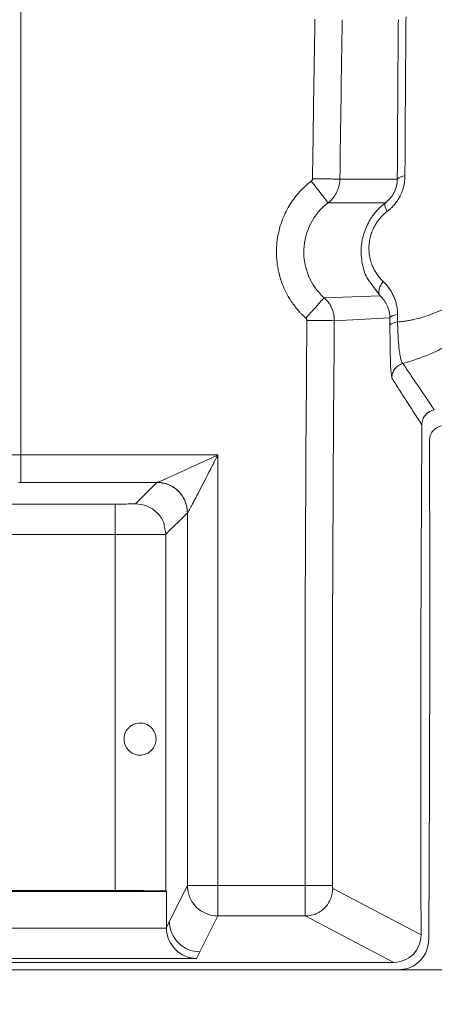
# Model space of a CAD drawing. Header units: millimetres. Extents: x 0 to 594, y 0 to 420.
# Tile 33 of 75: x 155.33 to 163.5, y 230.08 to 249.48. Entities that reach past the tile are written whole.
import ezdxf

# ---------------------------------------------------------------- set-up
doc = ezdxf.new("R2010")
doc.units = ezdxf.units.MM
doc.styles.add('SLDTEXTSTYLE1', font='TXT', dxfattribs={"width": 0.605})
doc.dimstyles.new('SLDDIMSTYLE1', dxfattribs={"dimtxt": 2.568319, "dimasz": 3.3, "dimexe": 0, "dimexo": 0.0625, "dimgap": 0.64208, "dimtad": 1, "dimdec": 0, "dimlfac": 5, "dimrnd": 1e-09, "dimzin": 12, "dimdsep": 46, "dimtxsty": 'SLDTEXTSTYLE1', "dimsah": 1, "dimcen": 0.09, "dimadec": 0, "dimazin": 3, "dimtfac": 1, "dimtdec": 1, "dimtofl": 0, "dimtmove": 0, "dimatfit": 3, "dimfxl": 0, "dimfrac": 2, "dimtolj": 1, "dimtzin": 12, "dimarcsym": 0})
doc.dimstyles.new('SLDDIMSTYLE5', dxfattribs={"dimtxt": 2.568319, "dimasz": 3.3, "dimexe": 0, "dimexo": 0.0625, "dimgap": 0.64208, "dimtad": 1, "dimdec": 0, "dimlfac": 5, "dimrnd": 1e-09, "dimzin": 12, "dimdsep": 46, "dimtxsty": 'SLDTEXTSTYLE1', "dimsah": 1, "dimcen": 0.09, "dimadec": 0, "dimazin": 3, "dimtfac": 1, "dimtdec": 1, "dimtmove": 0, "dimatfit": 0, "dimfxl": 0, "dimfrac": 2, "dimtolj": 1, "dimtzin": 12, "dimarcsym": 0})

# ---------------------------------------------------------------- blocks, each defined once
blk = doc.blocks.new('_D_12')
at = {"color": 7, "linetype": 'Continuous', "lineweight": 0}
for p, q in [((178.665, 230.757), (178.665, 237.157)), ((162.794, 230.757), (179.665, 230.757)), ((178.665, 230.757), (178.665, 225.604)), ((115.707, 225.604), (179.665, 225.604)), ((178.665, 225.604), (178.665, 213.642)), ((174.133, 219.081), (174.133, 219.669)), ((174.133, 219.669), (178.077, 219.669)), ((178.077, 219.669), (178.077, 219.081)), ((174.133, 215.651), (174.133, 215.063)), ((178.077, 215.063), (178.077, 215.651)), ((174.133, 215.063), (178.077, 215.063))]:
    blk.add_line(p, q, dxfattribs=at)
for points in [[(178.665, 230.757), (179.165, 234.057), (178.165, 234.057)], [(178.665, 225.604), (178.165, 222.304), (179.165, 222.304)]]:
    blk.add_solid(points, dxfattribs=at)
at = {"color": 7, "linetype": 'Continuous', "lineweight": 0, "attachment_point": 1, "rotation": 90, "style": 'SLDTEXTSTYLE1'}
for s, insert, char_height in [('26', (170.135, 215.406), 2.6458), ('1', (174.667, 216.386), 2.646)]:
    blk.add_mtext(s, dxfattribs=dict(at, insert=insert, char_height=char_height))
blk = doc.blocks.new('_D_15')
at = {"color": 7, "linetype": 'Continuous', "lineweight": 0}
for p, q in [((107.707, 373.504), (185.665, 373.504)), ((184.665, 230.757), (184.665, 373.504)), ((180.133, 306.296), (180.133, 306.884)), ((180.133, 306.884), (184.077, 306.884)), ((184.077, 306.884), (184.077, 306.296)), ((180.133, 297.966), (180.133, 297.378)), ((184.077, 297.378), (184.077, 297.966)), ((180.133, 297.378), (184.077, 297.378)), ((162.794, 230.757), (185.665, 230.757))]:
    blk.add_line(p, q, dxfattribs=at)
for points in [[(184.665, 373.504), (184.165, 370.204), (185.165, 370.204)], [(184.665, 230.757), (185.165, 234.057), (184.165, 234.057)]]:
    blk.add_solid(points, dxfattribs=at)
at = {"color": 7, "linetype": 'Continuous', "lineweight": 0, "char_height": 2.6458, "attachment_point": 1, "rotation": 90, "style": 'SLDTEXTSTYLE1'}
for s, insert in [('28,1', (180.667, 298.701)), ('714', (176.135, 299.191))]:
    blk.add_mtext(s, dxfattribs=dict(at, insert=insert))

msp = doc.modelspace()

# ---------------------------------------------------------------- linework, layer by layer
at = {"color": 7, "linetype": 'Continuous', "lineweight": 15}
for p, q in [((155.356, 240.902), (155.356, 352.904)), ((161.643, 246.337), (162.774, 246.338)), ((161.409, 245.87), (162.539, 245.87)), ((161.332, 244.001), (162.435, 244.035)), ((161.533, 243.548), (162.63, 243.601)), ((162.629, 243.601), (162.629, 243.456)), ((155.356, 240.902), (159.238, 240.902)), ((159.238, 240.902), (159.238, 232.419)), ((155.356, 240.362), (158.041, 240.362)), ((158.039, 240.362), (157.616, 239.939)), ((157.216, 239.936), (138.816, 239.936)), ((158.639, 239.762), (158.216, 239.339)), ((158.639, 239.762), (158.639, 232.419)), ((158.193, 239.457), (158.216, 239.339)), ((157.216, 239.336), (138.816, 239.336)), ((157.216, 232.32), (157.216, 239.336)), ((158.216, 239.339), (158.193, 239.338)), ((158.216, 232.311), (158.216, 239.339)), ((158.286, 231.714), (158.639, 232.419)), ((158.639, 232.419), (159.238, 232.419)), ((159.238, 232.419), (160.959, 232.419)), ((159.238, 232.419), (159.238, 231.819)), ((157.216, 232.32), (127.707, 232.32)), ((143.707, 232.302), (158.225, 232.302)), ((158.216, 232.311), (158.225, 232.302)), ((158.225, 231.591), (158.225, 232.302)), ((163.243, 231.446), (161.501, 232.36)), ((158.886, 231.114), (159.238, 231.819)), ((159.238, 231.819), (160.961, 231.819)), ((162.703, 230.904), (160.961, 231.819)), ((158.225, 231.591), (158.286, 231.714)), ((143.707, 231.581), (158.225, 231.581)), ((158.886, 231.114), (158.82, 230.981)), ((162.703, 230.904), (127.707, 230.904)), ((158.82, 230.981), (143.138, 230.981)), ((162.794, 230.757), (127.707, 230.757))]:
    msp.add_line(p, q, dxfattribs=at)
at = {"color": 8, "linetype": 'Continuous', "lineweight": 15}
for p, q in [((162.287, 244.243), (162.436, 244.036)), ((162.652, 242.53), (162.667, 242.42))]:
    msp.add_line(p, q, dxfattribs=at)
at = {"color": 7, "linetype": 'Continuous', "lineweight": 15}
for centre, radius, start, end in [((162.913, 246.212), 0.187, 86.3765, 137.9479), ((1166.387, 234.904), 1005.431, 179.507157, 180.141626), ((1166.387, 234.904), 1004.891, 179.507157, 180.141626), ((1166.387, 234.904), 1003.15, 179.623327, 180.197528), ((-839.883, 237.74), 1003.297, 359.63523, 0.196595), ((159.239, 232.419), 0.6, 180.0135, 269.9931)]:
    msp.add_arc(centre, radius, start, end, dxfattribs=at)
for centre, major_axis, ratio, start_param, end_param in [((157.216, 232.311), (1, 0), 0.008727, 0.008727, 1.570796), ((158.886, 231.714), (0.268, 0.537), 0.99981, 2.03449, 3.605134), ((158.825, 231.592), (-0.268, -0.537), 0.99981, 5.176082, 5.193383), ((158.82, 231.581), (-0.317, 0.513), 0.980675, 1.025895, 2.579238), ((162.702, 231.444), (-0.478, 0.251), 0.999296, 2.054882, 3.628468)]:
    msp.add_ellipse(centre, major_axis=major_axis, ratio=ratio, start_param=start_param, end_param=end_param, dxfattribs=at)
for points, knots in [([(161.104, 246.345), (161.111, 246.869), (161.126, 247.916), (161.143, 248.963), (161.151, 249.487)], [0, 0, 0, 0, 0.500067, 1, 1, 1, 1]), ([(162.795, 249.478), (162.793, 249.264), (162.789, 248.739), (162.783, 247.914), (162.778, 247.081), (162.776, 246.559), (162.774, 246.338)], [0, 0, 0, 0, 0.204314, 0.500135, 0.788239, 1, 1, 1, 1]), ([(162.946, 249.535), (162.944, 249.325), (162.941, 248.905), (162.936, 248.276), (162.932, 247.648), (162.928, 247.023), (162.926, 246.607), (162.925, 246.399)], [0, 0, 0, 0, 0.200868, 0.401301, 0.6013, 0.800866, 1, 1, 1, 1]), ([(162.925, 246.399), (162.925, 246.386), (162.925, 246.36), (162.922, 246.322), (162.917, 246.283), (162.911, 246.245), (162.899, 246.185), (162.875, 246.103), (162.832, 246.003), (162.777, 245.91), (162.72, 245.836), (162.668, 245.78), (162.622, 245.737), (162.59, 245.711), (162.573, 245.698)], [0, 0, 0, 0, 0.048414, 0.096411, 0.144111, 0.191637, 0.239112, 0.371096, 0.50223, 0.632699, 0.765387, 0.842749, 0.920794, 1, 1, 1, 1]), ([(160.973, 243.598), (160.96, 243.61), (160.933, 243.635), (160.894, 243.673), (160.856, 243.712), (160.808, 243.766), (160.749, 243.837), (160.662, 243.961), (160.566, 244.128), (160.473, 244.355), (160.417, 244.581), (160.391, 244.817), (160.393, 245.025), (160.421, 245.231), (160.465, 245.412), (160.528, 245.584), (160.603, 245.74), (160.686, 245.88), (160.779, 246.006), (160.865, 246.104), (160.943, 246.182), (161.009, 246.242), (161.057, 246.279), (161.08, 246.298)], [0, 0, 0, 0, 0.017811, 0.035485, 0.053041, 0.070496, 0.106449, 0.142724, 0.217756, 0.293856, 0.380184, 0.443593, 0.524858, 0.582437, 0.645899, 0.70556, 0.760175, 0.814708, 0.863521, 0.912275, 0.941497, 0.970712, 1, 1, 1, 1]), ([(161.08, 246.298), (161.082, 246.3), (161.085, 246.302), (161.092, 246.309), (161.098, 246.319), (161.103, 246.331), (161.103, 246.34), (161.104, 246.345)], [0, 0, 0, 0, 0.128348, 0.254119, 0.50652, 0.752621, 1, 1, 1, 1]), ([(161.08, 246.298), (161.115, 246.253), (161.152, 246.204), (161.228, 246.105), (161.267, 246.055), (161.333, 245.969), (161.361, 245.932), (161.398, 245.883), (161.408, 245.871), (161.409, 245.87)], [0, 0, 0, 0, 0.25, 0.25, 0.5, 0.5, 0.75, 0.75, 1, 1, 1, 1]), ([(161.104, 246.345), (161.166, 246.344), (161.233, 246.343), (161.364, 246.341), (161.426, 246.34), (161.531, 246.339), (161.573, 246.338), (161.628, 246.338), (161.641, 246.338), (161.643, 246.337)], [0, 0, 0, 0, 0.25, 0.25, 0.5, 0.5, 0.75, 0.75, 1, 1, 1, 1]), ([(161.409, 245.87), (161.418, 245.877), (161.437, 245.892), (161.463, 245.917), (161.488, 245.942), (161.511, 245.969), (161.532, 245.997), (161.551, 246.025), (161.568, 246.055), (161.584, 246.085), (161.598, 246.116), (161.61, 246.147), (161.62, 246.179), (161.628, 246.21), (161.635, 246.242), (161.639, 246.274), (161.642, 246.306), (161.643, 246.327), (161.643, 246.337)], [0, 0, 0, 0, 0.066607, 0.132665, 0.198175, 0.263137, 0.32755, 0.391415, 0.454733, 0.517503, 0.579727, 0.641403, 0.702533, 0.763117, 0.823156, 0.882649, 0.941597, 1, 1, 1, 1]), ([(162.774, 246.338), (162.774, 246.293), (162.769, 246.248), (162.748, 246.159), (162.732, 246.116), (162.691, 246.034), (162.665, 245.995), (162.606, 245.927), (162.574, 245.896), (162.539, 245.87)], [0, 0, 0, 0, 0.25, 0.25, 0.5, 0.5, 0.75, 0.75, 1, 1, 1, 1]), ([(161.332, 244.001), (161.2, 244.118), (161.095, 244.266), (160.958, 244.594), (160.927, 244.773), (160.941, 245.129), (160.988, 245.306), (161.152, 245.623), (161.268, 245.762), (161.409, 245.87)], [0, 0, 0, 0, 0.25, 0.25, 0.5, 0.5, 0.75, 0.75, 1, 1, 1, 1]), ([(162.539, 245.87), (162.482, 245.821), (162.369, 245.726), (162.222, 245.526), (162.109, 245.281), (162.051, 244.981), (162.074, 244.68), (162.147, 244.416), (162.247, 244.293), (162.287, 244.243)], [0, 0, 0, 0, 0.121939, 0.24051, 0.394747, 0.55105, 0.726176, 0.888784, 1, 1, 1, 1]), ([(162.539, 245.87), (162.528, 245.86), (162.524, 245.839), (162.536, 245.777), (162.552, 245.738), (162.573, 245.698)], [0, 0, 0, 0, 0.5, 0.5, 1, 1, 1, 1]), ([(164.954, 245.852), (164.954, 245.841), (164.954, 245.811), (164.953, 245.75), (164.949, 245.668), (164.939, 245.569), (164.92, 245.429), (164.889, 245.284), (164.846, 245.136), (164.807, 245.022), (164.76, 244.908), (164.688, 244.756), (164.576, 244.562), (164.423, 244.358), (164.194, 244.116), (163.947, 243.923), (163.679, 243.773), (163.422, 243.658), (163.199, 243.59), (163.016, 243.553), (162.935, 243.54), (162.856, 243.529), (162.805, 243.524), (162.78, 243.522)], [0, 0, 0, 0, 0.0094073, 0.0251049, 0.0512457, 0.078611, 0.1073696, 0.16853, 0.2005702, 0.2333759, 0.2668307, 0.3008357, 0.3700352, 0.4500907, 0.5102203, 0.648187, 0.7151333, 0.7797663, 0.8991825, 0.9263117, 0.9521006, 0.9760359, 1, 1, 1, 1]), ([(162.573, 245.698), (162.562, 245.69), (162.541, 245.673), (162.509, 245.645), (162.479, 245.617), (162.441, 245.576), (162.396, 245.522), (162.345, 245.447), (162.299, 245.361), (162.259, 245.261), (162.23, 245.152), (162.215, 245.035), (162.215, 244.915), (162.23, 244.797), (162.26, 244.688), (162.298, 244.592), (162.343, 244.508), (162.391, 244.437), (162.442, 244.373), (162.478, 244.337), (162.496, 244.319)], [0, 0, 0, 0, 0.026128, 0.052009, 0.077711, 0.103305, 0.154944, 0.206295, 0.268792, 0.331576, 0.399989, 0.472249, 0.547985, 0.624627, 0.699042, 0.768149, 0.829467, 0.891779, 0.945655, 1, 1, 1, 1]), ([(162.436, 244.036), (162.423, 244.05), (162.414, 244.069), (162.408, 244.11), (162.41, 244.133), (162.419, 244.179), (162.428, 244.205), (162.456, 244.261), (162.474, 244.29), (162.496, 244.319)], [0, 0, 0, 0, 0.25, 0.25, 0.5, 0.5, 0.75, 0.75, 1, 1, 1, 1]), ([(162.496, 244.319), (162.506, 244.31), (162.525, 244.291), (162.553, 244.262), (162.578, 244.231), (162.603, 244.199), (162.636, 244.152), (162.676, 244.088), (162.715, 244.004), (162.745, 243.919), (162.763, 243.844), (162.774, 243.778), (162.779, 243.722), (162.78, 243.685), (162.78, 243.667)], [0, 0, 0, 0, 0.058079, 0.1156862, 0.1729065, 0.2298269, 0.2865352, 0.4180004, 0.5469705, 0.6664926, 0.7840254, 0.8567964, 0.9286779, 1, 1, 1, 1]), ([(160.973, 243.598), (161.015, 243.645), (161.06, 243.696), (161.147, 243.794), (161.189, 243.841), (161.259, 243.919), (161.287, 243.95), (161.323, 243.991), (161.331, 244), (161.332, 244.001)], [0, 0, 0, 0, 0.25, 0.25, 0.5, 0.5, 0.75, 0.75, 1, 1, 1, 1]), ([(161.533, 243.548), (161.533, 243.559), (161.533, 243.583), (161.53, 243.618), (161.525, 243.652), (161.518, 243.687), (161.509, 243.722), (161.498, 243.756), (161.485, 243.79), (161.469, 243.823), (161.452, 243.856), (161.432, 243.888), (161.41, 243.918), (161.386, 243.947), (161.36, 243.975), (161.341, 243.993), (161.332, 244.001)], [0, 0, 0, 0, 0.0677592, 0.1360839, 0.2049841, 0.2744622, 0.3445142, 0.4151316, 0.4863047, 0.5580251, 0.6302888, 0.7031013, 0.7764742, 0.850414, 0.9249225, 1, 1, 1, 1]), ([(162.436, 244.036), (162.492, 243.984), (162.54, 243.92), (162.608, 243.773), (162.629, 243.689), (162.629, 243.601)], [0, 0, 0, 0, 0.5, 0.5, 1, 1, 1, 1]), ([(162.629, 243.601), (162.631, 243.616), (162.649, 243.629), (162.682, 243.643), (162.689, 243.646), (162.704, 243.65), (162.712, 243.653), (162.737, 243.659), (162.757, 243.663), (162.78, 243.667)], [0, 0, 0, 0, 0.5, 0.5, 0.625, 0.625, 0.75, 0.75, 1, 1, 1, 1]), ([(160.993, 243.553), (160.993, 243.555), (160.993, 243.561), (160.991, 243.57), (160.988, 243.579), (160.982, 243.589), (160.976, 243.595), (160.973, 243.598)], [0, 0, 0, 0, 0.167986, 0.334412, 0.502691, 0.749939, 1, 1, 1, 1]), ([(160.993, 243.553), (161.05, 243.552), (161.111, 243.552), (161.235, 243.55), (161.298, 243.55), (161.406, 243.549), (161.452, 243.549), (161.514, 243.548), (161.531, 243.548), (161.533, 243.548)], [0, 0, 0, 0, 0.25, 0.25, 0.5, 0.5, 0.75, 0.75, 1, 1, 1, 1]), ([(162.629, 243.456), (162.631, 243.469), (162.646, 243.483), (162.699, 243.505), (162.736, 243.515), (162.78, 243.522)], [0, 0, 0, 0, 0.5, 0.5, 1, 1, 1, 1]), ([(162.78, 243.522), (162.78, 243.508), (162.781, 243.48), (162.782, 243.438), (162.783, 243.397), (162.784, 243.354), (162.786, 243.312), (162.79, 243.239), (162.796, 243.136), (162.807, 243.011), (162.822, 242.897), (162.836, 242.818), (162.849, 242.767), (162.859, 242.74), (162.868, 242.722), (162.876, 242.711), (162.882, 242.707), (162.886, 242.706)], [0, 0, 0, 0, 0.028702, 0.058085, 0.088164, 0.118953, 0.150465, 0.18271, 0.287509, 0.402952, 0.530187, 0.670856, 0.74474, 0.826803, 0.876187, 0.934016, 1, 1, 1, 1]), ([(162.629, 243.456), (162.63, 243.348), (162.631, 243.111), (162.637, 242.796), (162.645, 242.578), (162.651, 242.538), (162.652, 242.53)], [0, 0, 0, 0, 0.252448, 0.553916, 0.916155, 1, 1, 1, 1]), ([(162.667, 242.42), (162.667, 242.45), (162.672, 242.481), (162.693, 242.543), (162.708, 242.572), (162.749, 242.625), (162.774, 242.648), (162.827, 242.684), (162.857, 242.697), (162.886, 242.706)], [0, 0, 0, 0, 0.25, 0.25, 0.5, 0.5, 0.75, 0.75, 1, 1, 1, 1]), ([(162.886, 242.705), (162.934, 242.632), (163.033, 242.484), (163.185, 242.258), (163.342, 242.026), (163.449, 241.871), (163.503, 241.792)], [0, 0, 0, 0, 0.23628, 0.481707, 0.73628, 1, 1, 1, 1]), ([(162.667, 242.42), (162.713, 242.346), (162.808, 242.196), (162.953, 241.969), (163.104, 241.735), (163.206, 241.579), (163.259, 241.499)], [0, 0, 0, 0, 0.236259, 0.481678, 0.736259, 1, 1, 1, 1]), ([(163.503, 241.792), (163.469, 241.786), (163.437, 241.774), (163.377, 241.738), (163.35, 241.716), (163.306, 241.663), (163.289, 241.633), (163.265, 241.568), (163.259, 241.534), (163.259, 241.499)], [0, 0, 0, 0, 0.25, 0.25, 0.5, 0.5, 0.75, 0.75, 1, 1, 1, 1]), ([(163.407, 241.183), (163.411, 241.217), (163.417, 241.284), (163.468, 241.373), (163.545, 241.445), (163.612, 241.466), (163.646, 241.477)], [0, 0, 0, 0, 0.246552, 0.493115, 0.739426, 1, 1, 1, 1]), ([(154.932, 240.902), (154.987, 240.902), (155.054, 240.902), (155.199, 240.902), (155.277, 240.902), (155.356, 240.902)], [0, 0, 0, 0, 0.5, 0.5, 1, 1, 1, 1]), ([(155.356, 240.902), (155.356, 240.832), (155.356, 240.761), (155.356, 240.631), (155.356, 240.572), (155.356, 240.472), (155.356, 240.432), (155.356, 240.377), (155.356, 240.363), (155.356, 240.362)], [0, 0, 0, 0, 0.25, 0.25, 0.5, 0.5, 0.75, 0.75, 1, 1, 1, 1]), ([(159.238, 240.902), (159.217, 240.892), (159.159, 240.865), (159.052, 240.816), (158.902, 240.747), (158.714, 240.66), (158.526, 240.574), (158.363, 240.5), (158.244, 240.446), (158.156, 240.407), (158.096, 240.382), (158.062, 240.368), (158.046, 240.363), (158.042, 240.362), (158.041, 240.362)], [0, 0, 0, 0, 0.04764, 0.126372, 0.235999, 0.375799, 0.543924, 0.660078, 0.757926, 0.837631, 0.899975, 0.946676, 0.97956, 1, 1, 1, 1]), ([(159.238, 240.902), (159.228, 240.881), (159.207, 240.841), (159.18, 240.787), (159.147, 240.723), (159.108, 240.649), (159.046, 240.526), (158.967, 240.373), (158.872, 240.189), (158.796, 240.044), (158.743, 239.942), (158.709, 239.879), (158.681, 239.828), (158.662, 239.795), (158.65, 239.775), (158.643, 239.765), (158.641, 239.763), (158.64, 239.762)], [0, 0, 0, 0, 0.047814, 0.088072, 0.120776, 0.192333, 0.254739, 0.396556, 0.541145, 0.682436, 0.749392, 0.808982, 0.863675, 0.91292, 0.943262, 0.972109, 1, 1, 1, 1]), ([(158.039, 240.362), (158.05, 240.361), (158.074, 240.361), (158.108, 240.358), (158.141, 240.353), (158.173, 240.347), (158.203, 240.339), (158.232, 240.33), (158.259, 240.32), (158.285, 240.309), (158.309, 240.297), (158.331, 240.285), (158.353, 240.273), (158.372, 240.26), (158.391, 240.247), (158.407, 240.235), (158.423, 240.222), (158.437, 240.21), (158.45, 240.198), (158.476, 240.173), (158.511, 240.134), (158.551, 240.076), (158.583, 240.016), (158.608, 239.953), (158.626, 239.89), (158.636, 239.826), (158.638, 239.783), (158.638, 239.762)], [0, 0, 0, 0, 0.037839, 0.074496, 0.109971, 0.144262, 0.177371, 0.209298, 0.240042, 0.269603, 0.297981, 0.325176, 0.351189, 0.376019, 0.399667, 0.422131, 0.443413, 0.463511, 0.482427, 0.50016, 0.575497, 0.649522, 0.722237, 0.793642, 0.863737, 0.932523, 1, 1, 1, 1]), ([(158.041, 240.362), (158.04, 240.362), (158.039, 240.362), (158.039, 240.362), (158.039, 240.362)], [0, 0, 0, 0, 0.435508, 1, 1, 1, 1]), ([(158.041, 240.362), (158.111, 240.362), (158.187, 240.349), (158.335, 240.291), (158.405, 240.245), (158.522, 240.128), (158.568, 240.057), (158.627, 239.909), (158.639, 239.833), (158.639, 239.762)], [0, 0, 0, 0, 0.25, 0.25, 0.5, 0.5, 0.75, 0.75, 1, 1, 1, 1]), ([(157.616, 239.939), (157.616, 239.939), (157.605, 239.938), (157.564, 239.937), (157.535, 239.937), (157.461, 239.936), (157.416, 239.936), (157.32, 239.936), (157.268, 239.936), (157.216, 239.936)], [0, 0, 0, 0, 0.25, 0.25, 0.5, 0.5, 0.75, 0.75, 1, 1, 1, 1]), ([(157.216, 239.936), (157.216, 239.935), (157.216, 239.923), (157.216, 239.868), (157.216, 239.825), (157.216, 239.711), (157.216, 239.64), (157.216, 239.49), (157.216, 239.41), (157.216, 239.336)], [0, 0, 0, 0, 0.25, 0.25, 0.5, 0.5, 0.75, 0.75, 1, 1, 1, 1]), ([(158.021, 235.301), (158.021, 235.278), (158.018, 235.256), (158.009, 235.213), (158.002, 235.193), (157.985, 235.156), (157.975, 235.139), (157.953, 235.107), (157.941, 235.093), (157.902, 235.054), (157.872, 235.033), (157.822, 235.01), (157.804, 235.003), (157.768, 234.994), (157.75, 234.99), (157.692, 234.986), (157.65, 234.99), (157.59, 235.009), (157.57, 235.018), (157.533, 235.039), (157.515, 235.052), (157.465, 235.096), (157.437, 235.133), (157.409, 235.195), (157.402, 235.216), (157.392, 235.261), (157.39, 235.284), (157.39, 235.352), (157.401, 235.397), (157.429, 235.459), (157.441, 235.478), (157.469, 235.514), (157.484, 235.53), (157.518, 235.559), (157.536, 235.572), (157.574, 235.592), (157.594, 235.601), (157.654, 235.619), (157.696, 235.623), (157.773, 235.616), (157.81, 235.605), (157.876, 235.573), (157.906, 235.551), (157.957, 235.499), (157.979, 235.467), (158.004, 235.41), (158.01, 235.39), (158.019, 235.347), (158.021, 235.324), (158.021, 235.301)], [0, 0, 0, 0, 0.03125, 0.03125, 0.0625, 0.0625, 0.09375, 0.09375, 0.125, 0.125, 0.1875, 0.1875, 0.21875, 0.21875, 0.25, 0.25, 0.3125, 0.3125, 0.34375, 0.34375, 0.375, 0.375, 0.4375, 0.4375, 0.46875, 0.46875, 0.5, 0.5, 0.5625, 0.5625, 0.59375, 0.59375, 0.625, 0.625, 0.65625, 0.65625, 0.6875, 0.6875, 0.75, 0.75, 0.8125, 0.8125, 0.875, 0.875, 0.9375, 0.9375, 0.96875, 0.96875, 1, 1, 1, 1]), ([(160.959, 232.419), (161.029, 232.419), (161.098, 232.419), (161.226, 232.42), (161.285, 232.42), (161.385, 232.42), (161.425, 232.42), (161.481, 232.42), (161.497, 232.42), (161.499, 232.42)], [0, 0, 0, 0, 0.25, 0.25, 0.5, 0.5, 0.75, 0.75, 1, 1, 1, 1]), ([(160.961, 231.819), (160.961, 231.819), (160.961, 231.82), (160.961, 231.824), (160.961, 231.829), (160.961, 231.836), (160.961, 231.844), (160.961, 231.852), (160.961, 231.862), (160.961, 231.872), (160.961, 231.882), (160.961, 231.893), (160.96, 231.904), (160.96, 231.915), (160.96, 231.925), (160.96, 231.935), (160.96, 231.945), (160.96, 231.954), (160.96, 231.963), (160.96, 231.971), (160.96, 231.978), (160.96, 231.984), (160.96, 231.99), (160.96, 231.994), (160.96, 232.013), (160.96, 232.049), (160.96, 232.105), (160.96, 232.164), (160.959, 232.226), (160.959, 232.29), (160.959, 232.354), (160.959, 232.397), (160.959, 232.419)], [0, 0, 0, 0, 0.03796, 0.074447, 0.109459, 0.142997, 0.175061, 0.205651, 0.234767, 0.262409, 0.288576, 0.313269, 0.336488, 0.358233, 0.378503, 0.397298, 0.41462, 0.430466, 0.444839, 0.457736, 0.46916, 0.479108, 0.487583, 0.494582, 0.500107, 0.573617, 0.646428, 0.71854, 0.789954, 0.860668, 0.930683, 1, 1, 1, 1]), ([(161.501, 232.36), (161.501, 232.361), (161.5, 232.367), (161.499, 232.389), (161.499, 232.405), (161.499, 232.42)], [0, 0, 0, 0, 0.5, 0.5, 1, 1, 1, 1]), ([(160.961, 231.819), (161.025, 231.819), (161.094, 231.831), (161.227, 231.884), (161.291, 231.925), (161.396, 232.031), (161.437, 232.095), (161.49, 232.228), (161.501, 232.297), (161.501, 232.36)], [0, 0, 0, 0, 0.25, 0.25, 0.5, 0.5, 0.75, 0.75, 1, 1, 1, 1]), ([(162.794, 230.757), (162.861, 230.764), (162.996, 230.777), (163.176, 230.881), (163.311, 231.033), (163.382, 231.2), (163.39, 231.31), (163.393, 231.353)], [0, 0, 0, 0, 0.215706, 0.431426, 0.646825, 0.862092, 1, 1, 1, 1])]:
    msp.add_open_spline(points, degree=3, knots=knots, dxfattribs=at)
for points in [[(161.643, 246.337), (161.657, 247.384), (161.673, 248.431), (161.691, 249.478)], [(162.78, 243.667), (162.78, 243.618), (162.78, 243.57), (162.78, 243.522)], [(155.313, 240.362), (155.325, 240.362), (155.34, 240.362), (155.356, 240.362)], [(158.64, 239.762), (158.639, 239.762), (158.639, 239.762), (158.639, 239.762)]]:
    msp.add_open_spline(points, degree=3, dxfattribs=at)
at = {"color": 8, "linetype": 'Continuous', "lineweight": 15}
for points, knots in [([(165.523, 245.955), (165.52, 245.886), (165.514, 245.701), (165.464, 245.403), (165.355, 244.972), (165.148, 244.468), (164.841, 243.995), (164.518, 243.63), (164.208, 243.353), (163.836, 243.094), (163.395, 242.862), (163.059, 242.759), (162.886, 242.705)], [0, 0, 0, 0, 0.045648, 0.122952, 0.199132, 0.338675, 0.479059, 0.569167, 0.661738, 0.757012, 0.874659, 1, 1, 1, 1]), ([(157.616, 239.939), (157.695, 239.93), (157.852, 239.912), (158.048, 239.773), (158.171, 239.611), (158.187, 239.495), (158.193, 239.457)], [0, 0, 0, 0, 0.286673, 0.573346, 0.860019, 1, 1, 1, 1]), ([(158.193, 239.338), (158.191, 239.338), (158.181, 239.338), (158.111, 239.338), (157.994, 239.337), (157.808, 239.336), (157.545, 239.336), (157.32, 239.336), (157.216, 239.336)], [0, 0, 0, 0, 0.045481, 0.210429, 0.365943, 0.512016, 0.774721, 1, 1, 1, 1])]:
    msp.add_open_spline(points, degree=3, knots=knots, dxfattribs=at)

# ---------------------------------------------------------------- dimensions: what is measured, and where the dimension line sits
at = {"color": 7, "linetype": 'Continuous', "lineweight": 0}
for base, p2, dimstyle, picture, middle in [((184.665, 373.504), (107.707, 373.504), 'SLDDIMSTYLE1', '_D_15', (184.665, 302.131)), ((178.665, 225.604), (115.707, 225.604), 'SLDDIMSTYLE5', '_D_12', (178.665, 217.366))]:
    dim = msp.add_linear_dim(base=base, p1=(162.794, 230.757), p2=p2, angle=90, dimstyle=dimstyle, dxfattribs=at)
    dim.commit()
    dim.dimension.update_dxf_attribs({"geometry": picture, "text_midpoint": middle, "dimtype": 160})

doc.saveas('drawing.dxf')
